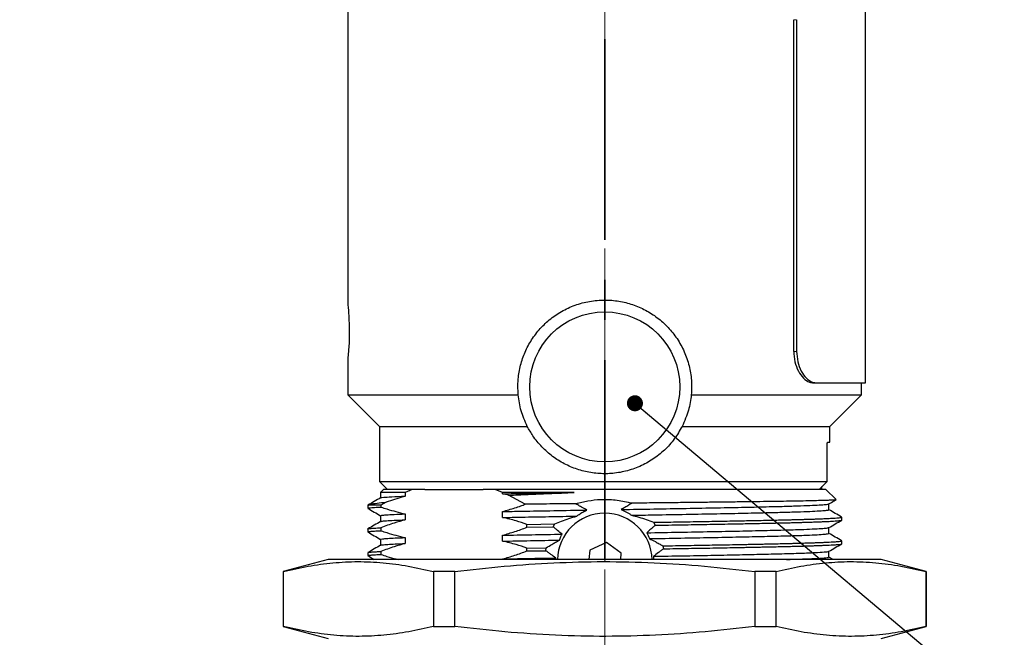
# Model space of a CAD drawing. Header units: millimetres. Extents: x 15 to 415, y 5 to 292.
# Tile 25 of 34: x 166 to 228, y 126 to 165. Entities that reach past the tile are written whole.
import ezdxf

# ---------------------------------------------------------------- set-up
doc = ezdxf.new("R2010")
doc.units = ezdxf.units.MM
doc.linetypes.add('CENTERX2', pattern=[20.32, 12.7, -2.54, 2.54, -2.54])
doc.linetypes.add('PHANTOM', pattern=[12.7, 6.35, -1.27, 1.27, -1.27, 1.27, -1.27])
doc.layers.add('THICCC', color=7, linetype='Continuous', lineweight=35)
doc.styles.add('SLDTEXTSTYLE0', font='TXT', dxfattribs={"width": 0.75})
doc.dimstyles.new('SLDDIMSTYLE10', dxfattribs={"dimtxt": 0.18, "dimasz": 1.016, "dimexe": 0, "dimexo": 0.0625, "dimgap": 0, "dimtad": 0, "dimtih": 1, "dimtoh": 1, "dimdec": 0, "dimrnd": 1e-09, "dimzin": 0, "dimdsep": 46, "dimtxsty": 'Standard', "dimblk1": 'DOT', "dimblk2": 'DOT', "dimsah": 1, "dimcen": 0.09, "dimadec": 0, "dimazin": 0, "dimtfac": 1.016, "dimtdec": 0, "dimtofl": 0, "dimtmove": 0, "dimatfit": 3, "dimldrblk": 'DOT', "dimfxl": 1, "dimfrac": 2, "dimtolj": 1, "dimtzin": 0, "dimarcsym": 0})
doc.dimstyles.new('SLDDIMSTYLE5', dxfattribs={"dimtxt": 2.645833, "dimasz": 3.302, "dimexe": 0, "dimexo": 0.0625, "dimgap": 0.661458, "dimtad": 0, "dimtih": 1, "dimtoh": 1, "dimdec": 1, "dimrnd": 1e-09, "dimzin": 12, "dimdsep": 46, "dimtxsty": 'SLDTEXTSTYLE0', "dimsah": 1, "dimcen": 0.09, "dimadec": 0, "dimazin": 3, "dimtfac": 1, "dimtdec": 1, "dimtofl": 0, "dimtmove": 0, "dimatfit": 3, "dimfxl": 1, "dimfrac": 2, "dimtolj": 1, "dimtzin": 12, "dimarcsym": 0})

# ---------------------------------------------------------------- blocks, each defined once
blk = doc.blocks.new('_D_16')
at = {"color": 7, "linetype": 'Continuous', "lineweight": 0}
for p, q in [((186.404, 179.067), (138.924, 179.067)), ((139.924, 179.067), (139.924, 135.484)), ((139.924, 80.417), (139.924, 127.077)), ((196.871, 80.417), (138.924, 80.417))]:
    blk.add_line(p, q, dxfattribs=at)
at = {"color": 7, "linetype": 'Continuous', "lineweight": 18}
for points in [[(139.924, 179.067), (139.416, 175.765), (140.432, 175.765)], [(139.924, 80.417), (140.432, 83.719), (139.416, 83.719)]]:
    blk.add_solid(points, dxfattribs=at)
at = {"color": 7, "linetype": 'Continuous', "lineweight": 18, "attachment_point": 1, "style": 'SLDTEXTSTYLE0'}
for s, insert, char_height in [('98.6', (116.609, 134.691), 2.6458), ('MINIMUM - WIDE BEAM', (124.441, 134.691), 2.64583), ('104.9MAXIMUM - NARROW BEAM', (111.817, 130.487), 2.64583)]:
    blk.add_mtext(s, dxfattribs=dict(at, insert=insert, char_height=char_height))
blk = doc.blocks.new('_Dot')
at = {"color": 0, "linetype": 'ByBlock', "lineweight": -2}
blk.add_line((-0.5, 0), (-1, 0), dxfattribs=at)
at = {"color": 0, "linetype": 'ByBlock', "const_width": 0.5}
blk.add_lwpolyline([(-0.25, 0, 1), (0.25, 0, 1)], format="xyb", close=True, dxfattribs=at)

msp = doc.modelspace()

# ---------------------------------------------------------------- linework, layer by layer
at = {"color": 7, "linetype": 'CENTERX2', "lineweight": 18}
msp.add_line((203.0711, 76.66725), (203.0711, 193.48376), dxfattribs=at)
at = {"color": 7, "linetype": 'Continuous', "lineweight": 25}
for p, q in [((186.8211, 167.56734), (186.8211, 146.71734)), ((219.5711, 141.81734), (219.5711, 166.81734)), ((215.03347, 143.81734), (215.03347, 164.81734)), ((215.21751, 164.81734), (215.21751, 143.81734)), ((186.8211, 143.41734), (186.8211, 141.06734)), ((216.29617, 141.81734), (216.48159, 141.81734)), ((216.48159, 141.81734), (219.5711, 141.81734)), ((219.3211, 141.06734), (219.3211, 141.81734)), ((186.8211, 141.06734), (188.8211, 139.06734)), ((186.8211, 141.06734), (197.59387, 141.06734)), ((208.54832, 141.06734), (219.3211, 141.06734)), ((217.3211, 139.06734), (219.3211, 141.06734)), ((188.8211, 139.06734), (188.8211, 135.56734)), ((188.8211, 139.06734), (198.17212, 139.06734)), ((207.97008, 139.06734), (217.3211, 139.06734)), ((217.3211, 138.06734), (217.3211, 139.06734)), ((217.14234, 135.56734), (217.14234, 137.81734)), ((217.18005, 138.06734), (217.3211, 138.06734)), ((188.8211, 135.56734), (189.3211, 135.06734)), ((188.8211, 135.56734), (217.14234, 135.56734)), ((216.63576, 135.06734), (217.14234, 135.56734)), ((216.8211, 135.06734), (216.8211, 135.25027)), ((188.883, 134.9109), (188.883, 134.53925)), ((189.0711, 135.06734), (188.88819, 134.88443)), ((190.90313, 135.06734), (189.0711, 135.06734)), ((190.43871, 134.64941), (189.24507, 134.27246)), ((190.43871, 134.87924), (190.43871, 134.64941)), ((191.67955, 135.06734), (190.90313, 135.06734)), ((191.67955, 135.06734), (195.37076, 135.06734)), ((196.14718, 135.06734), (195.37076, 135.06734)), ((196.61159, 134.87924), (196.14718, 135.06734)), ((217.0711, 135.06734), (196.14718, 135.06734)), ((196.61159, 134.79777), (196.61159, 134.87924)), ((196.98735, 134.70685), (196.61159, 134.79777)), ((198.03865, 134.13438), (196.98736, 134.70685)), ((216.67486, 135.10594), (216.67486, 135.06734)), ((217.70909, 134.42934), (217.0711, 135.06734)), ((188.0711, 134.06734), (188.0711, 133.87984)), ((188.90184, 134.06734), (188.0711, 134.06734)), ((189.24508, 134.27247), (188.90184, 134.06734)), ((188.90184, 134.06734), (188.90184, 133.95933)), ((217.25919, 133.78626), (217.25919, 134.15797)), ((188.883, 133.41122), (188.883, 133.03925)), ((190.43871, 133.52441), (190.43871, 133.14941)), ((196.61159, 133.29777), (196.61159, 133.67277)), ((198.14846, 132.67513), (198.14846, 132.86263)), ((198.14847, 132.86263), (199.92092, 132.89272)), ((199.81683, 132.7035), (199.92092, 132.89272)), ((206.16227, 132.99099), (206.27088, 132.80528)), ((218.0711, 133.1298), (218.0711, 133.3173)), ((188.0711, 132.56732), (188.0711, 132.37982)), ((188.07569, 132.56732), (188.07188, 132.56966)), ((188.90184, 132.64681), (188.90184, 132.45931)), ((196.61159, 131.79777), (196.61159, 132.17277)), ((198.14847, 132.67513), (199.81683, 132.7035)), ((217.2592, 132.28613), (217.2592, 132.65818)), ((188.88299, 131.91108), (188.88299, 131.53925)), ((190.43871, 132.02441), (190.43871, 131.64941)), ((203.18117, 131.71678), (202.13069, 131.23738)), ((204.12158, 131.04674), (203.18117, 131.71678)), ((206.74706, 131.50066), (206.78079, 131.31373)), ((218.0711, 131.62982), (218.0711, 131.81732)), ((188.0711, 131.06733), (188.0711, 130.87983)), ((188.90184, 131.14681), (188.90184, 130.95931)), ((198.14846, 131.17516), (198.14846, 131.36266)), ((198.14847, 131.36266), (199.3731, 131.38365)), ((198.14847, 131.17516), (199.34408, 131.19566)), ((199.34408, 131.19566), (199.3731, 131.38365)), ((202.13069, 131.23738), (202.07315, 130.63657)), ((204.0823, 130.63657), (204.12158, 131.04674)), ((217.2592, 130.78606), (217.2592, 131.15822)), ((185.5711, 130.63657), (182.7211, 129.87291)), ((203.0711, 130.63657), (185.5711, 130.63657)), ((199.97673, 130.63657), (199.97863, 130.7345)), ((220.5711, 130.63657), (203.0711, 130.63657)), ((217.52355, 130.63657), (217.2592, 130.78925)), ((223.4211, 129.87291), (220.5711, 130.63657)), ((182.7211, 129.87291), (182.7211, 126.40022)), ((182.73599, 129.87291), (182.7211, 129.87291)), ((182.73599, 126.40022), (182.73599, 129.87291)), ((193.57781, 129.87291), (192.22928, 129.87291)), ((192.22928, 129.87291), (192.22928, 126.40022)), ((193.57781, 126.40022), (193.57781, 129.87291)), ((213.91291, 129.87291), (212.56438, 129.87291)), ((212.56438, 129.87291), (212.56438, 126.40022)), ((213.91291, 126.40022), (213.91291, 129.87291)), ((223.4211, 129.87291), (223.4062, 129.87291)), ((223.4062, 129.87291), (223.4062, 126.40022)), ((223.4211, 126.40022), (223.4211, 129.87291)), ((182.7211, 126.40022), (185.5711, 125.63657)), ((182.7211, 126.40022), (182.73599, 126.40022)), ((192.22928, 126.40022), (193.57781, 126.40022)), ((212.56438, 126.40022), (213.91291, 126.40022)), ((220.5711, 125.63657), (223.4211, 126.40022)), ((223.4062, 126.40022), (223.4211, 126.40022))]:
    msp.add_line(p, q, dxfattribs=at)
at = {"color": 7, "linetype": 'PHANTOM', "lineweight": 18}
for p, q in [((215.03347, 164.81734), (215.21751, 164.81734)), ((215.21751, 143.81734), (215.03347, 143.81734))]:
    msp.add_line(p, q, dxfattribs=at)
at = {"color": 7, "linetype": 'Continuous', "lineweight": 25, "flags": 128}
msp.add_lwpolyline([(186.8211, 146.71734), (186.83022, 146.62488), (186.85363, 146.35818), (186.88124, 145.94572), (186.90095, 145.43291), (186.904, 144.88036), (186.88921, 144.35088), (186.86305, 143.9009), (186.83683, 143.58026), (186.82211, 143.42736), (186.8211, 143.41734), (186.8211, 143.41734)], dxfattribs=at)
at = {"color": 7, "linetype": 'Continuous', "lineweight": 25}
msp.add_circle((203.0711, 141.56734), 4.75, dxfattribs=at)
msp.add_arc((203.0711, 130.56734), 3, 1.3223118, 178.6776882, dxfattribs=at)
for points, knots in [([(197.59387, 141.06734), (197.58105, 141.36339), (197.55542, 141.9555), (197.69618, 142.83606), (197.96727, 143.67794), (198.37121, 144.47068), (198.90216, 145.19116), (199.55661, 145.83197), (200.32282, 146.36134), (201.18455, 146.76359), (202.11088, 147.00982), (203.05086, 147.09423), (203.97037, 147.01703), (204.84316, 146.80022), (205.66371, 146.44411), (206.42193, 145.96027), (207.09493, 145.3526), (207.67205, 144.62908), (208.12379, 143.80619), (208.42935, 142.91601), (208.58645, 141.99095), (208.56103, 141.3752), (208.54832, 141.06734)], [0, 0, 0, 0, 0.0482384, 0.09648066, 0.14464928, 0.19283006, 0.2424754, 0.29212341, 0.34390702, 0.39567804, 0.44784344, 0.49999926, 0.54885218, 0.59771213, 0.64648804, 0.6952745, 0.74563166, 0.79598799, 0.8478505, 0.89969712, 0.949851, 1, 1, 1, 1]), ([(215.03347, 143.81734), (215.04848, 143.59252), (215.07851, 143.14288), (215.30926, 142.54372), (215.63769, 142.09209), (215.98846, 141.85181), (216.20797, 141.82722), (216.29617, 141.81734)], [0, 0, 0, 0, 0.21433905, 0.42868165, 0.64287884, 0.85651237, 1, 1, 1, 1]), ([(215.21751, 143.81734), (215.23252, 143.59252), (215.26254, 143.14288), (215.49333, 142.54371), (215.82201, 142.09206), (216.17322, 141.8518), (216.39323, 141.82721), (216.48159, 141.81734)], [0, 0, 0, 0, 0.21434977, 0.42870299, 0.64291515, 0.8565805, 1, 1, 1, 1]), ([(198.17212, 139.06734), (198.02527, 139.39788), (197.72772, 140.06762), (197.63887, 140.73124), (197.59387, 141.06734)], [0, 0, 0, 0, 0.493533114, 1, 1, 1, 1]), ([(208.54832, 141.06734), (208.50476, 140.73939), (208.41664, 140.07593), (208.12006, 139.40608), (207.97008, 139.06734)], [0, 0, 0, 0, 0.49430685, 1, 1, 1, 1]), ([(207.97008, 139.06734), (207.81309, 138.7947), (207.4991, 138.24937), (206.86486, 137.55027), (206.12781, 136.96328), (205.29939, 136.50897), (204.40267, 136.20436), (203.64798, 136.08319), (202.90533, 136.05667), (202.17979, 136.1167), (201.31532, 136.32954), (200.50288, 136.67837), (199.74927, 137.15261), (199.07933, 137.75078), (198.54541, 138.3982), (198.28472, 138.8655), (198.17212, 139.06734)], [0, 0, 0, 0, 0.0782701, 0.15655401, 0.23484015, 0.31310535, 0.39048026, 0.4678326, 0.49997086, 0.5728254, 0.64569307, 0.71840346, 0.79113377, 0.8668011, 0.94246809, 1, 1, 1, 1]), ([(217.14234, 137.81734), (217.14278, 137.84519), (217.14365, 137.90089), (217.15035, 137.97523), (217.15999, 138.03181), (217.17051, 138.06275), (217.17728, 138.06601), (217.18005, 138.06734)], [0, 0, 0, 0, 0.211566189, 0.423087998, 0.635871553, 0.85113009, 1, 1, 1, 1]), ([(190.43871, 134.87924), (190.27757, 134.87923), (189.95528, 134.87923), (189.57026, 134.87924), (189.25836, 134.87924), (188.99098, 134.87923), (188.84006, 134.87924), (188.88995, 134.87924), (188.89338, 134.87924)], [0, 0, 0, 0, 0.16567836, 0.33135673, 0.50128003, 0.67120333, 0.97740781, 1, 1, 1, 1]), ([(188.89782, 134.54262), (188.94064, 134.55342), (189.02987, 134.57593), (189.54282, 134.61205), (190.13893, 134.63691), (190.43871, 134.64941)], [0, 0, 0, 0, 0.31443987, 0.65523712, 1, 1, 1, 1]), ([(190.90313, 135.06734), (190.81546, 135.03372), (190.66003, 134.97412), (190.50591, 134.90805), (190.43871, 134.87924)], [0, 0, 0, 0, 0.56401933, 1, 1, 1, 1]), ([(201.12953, 134.87923), (200.88231, 134.87924), (200.14013, 134.87924), (198.91893, 134.87924), (197.65848, 134.87924), (196.90718, 134.87924), (196.61159, 134.87924)], [0, 0, 0, 0, 0.157715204, 0.47347806, 0.792851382, 1, 1, 1, 1]), ([(196.61159, 134.79777), (197.09213, 134.80692), (198.05234, 134.82522), (199.57121, 134.8526), (200.61148, 134.87038), (201.12953, 134.87923)], [0, 0, 0, 0, 0.33462876, 0.66865378, 1, 1, 1, 1]), ([(196.98736, 134.70685), (197.3997, 134.7247), (198.22796, 134.76055), (199.61347, 134.81842), (200.59267, 134.8577), (201.12953, 134.87923)], [0, 0, 0, 0, 0.3093172, 0.62132122, 1, 1, 1, 1]), ([(188.8888, 134.5426), (188.75344, 134.46442), (188.4827, 134.30805), (188.21196, 134.15168), (188.07659, 134.0735)], [0, 0, 0, 0, 0.49999605, 1, 1, 1, 1]), ([(188.11316, 134.0823), (188.15464, 134.10154), (188.24059, 134.1414), (188.62828, 134.20544), (189.03855, 134.25003), (189.24507, 134.27247)], [0, 0, 0, 0, 0.31652044, 0.65595588, 1, 1, 1, 1]), ([(196.61159, 133.67277), (196.86904, 133.74745), (197.25536, 133.85951), (197.72978, 134.02174), (197.9479, 134.10128), (198.03865, 134.13437)], [0, 0, 0, 0, 0.538447, 0.80797295, 1, 1, 1, 1]), ([(201.24603, 134.16818), (200.7731, 134.16336), (199.68368, 134.15224), (198.63314, 134.14083), (198.03865, 134.13437)], [0, 0, 0, 0, 0.43410924, 1, 1, 1, 1]), ([(201.24603, 134.16818), (201.49886, 134.23548), (202.00989, 134.37151), (202.85222, 134.45797), (203.7538, 134.42856), (204.40649, 134.30574), (204.74364, 134.21232), (204.77701, 134.20307)], [0, 0, 0, 0, 0.2206051, 0.44587876, 0.70422695, 0.97072099, 1, 1, 1, 1]), ([(201.94368, 133.76781), (201.82522, 133.82903), (201.62714, 133.9314), (201.40153, 134.06879), (201.28807, 134.14131), (201.24603, 134.16818)], [0, 0, 0, 0, 0.48360652, 0.80864031, 1, 1, 1, 1]), ([(204.77701, 134.20307), (204.71124, 134.15948), (204.5736, 134.06825), (204.35533, 133.93339), (204.19477, 133.84649), (204.1144, 133.80299)], [0, 0, 0, 0, 0.31369115, 0.65647117, 1, 1, 1, 1]), ([(204.1144, 133.80299), (204.80481, 133.81453), (206.2092, 133.83801), (208.25293, 133.87487), (210.19622, 133.91197), (211.95956, 133.94824), (213.40989, 133.97974), (214.57686, 134.00999), (215.49917, 134.03914), (216.24691, 134.0689), (216.79318, 134.09859), (217.16103, 134.12778), (217.20744, 134.1462), (217.23052, 134.15537)], [0, 0, 0, 0, 0.09970326, 0.20281239, 0.3060809, 0.40832706, 0.50862422, 0.58955041, 0.67163507, 0.75429554, 0.83692417, 0.91891469, 1, 1, 1, 1]), ([(217.70369, 134.42394), (217.70798, 134.42278), (217.72754, 134.41748), (217.65666, 134.40816), (217.49106, 134.3955), (217.21814, 134.38269), (216.84389, 134.36962), (216.36966, 134.3565), (215.80467, 134.34355), (215.14972, 134.33073), (214.4013, 134.31801), (213.57073, 134.30575), (212.67333, 134.29365), (211.70965, 134.28114), (210.67477, 134.26829), (209.58213, 134.25525), (208.4499, 134.24224), (207.2761, 134.22923), (206.05978, 134.21622), (205.21598, 134.20751), (204.78692, 134.20317), (204.77701, 134.20307)], [0, 0, 0, 0, 0.01633769, 0.07442178, 0.13101054, 0.18759929, 0.24581275, 0.30402623, 0.36093416, 0.41784208, 0.47640336, 0.53496463, 0.59186807, 0.64877161, 0.70730061, 0.76582962, 0.82319044, 0.88055124, 0.93957809, 0.99860494, 1, 1, 1, 1]), ([(217.2549, 134.15549), (217.36829, 134.22098), (217.52122, 134.30931), (217.67415, 134.39763), (217.71368, 134.42046)], [0, 0, 0, 0, 0.74150468, 1, 1, 1, 1]), ([(188.07478, 133.87984), (188.07379, 133.88111), (188.07037, 133.88549), (188.09422, 133.89351), (188.14853, 133.90431), (188.24787, 133.91642), (188.39995, 133.92971), (188.61086, 133.94414), (188.80242, 133.95414), (188.90184, 133.95933)], [0, 0, 0, 0, 0.05021289, 0.1732348, 0.31110486, 0.46382221, 0.63138592, 0.80866677, 1, 1, 1, 1]), ([(188.07405, 133.87532), (188.20941, 133.79715), (188.47905, 133.64142), (188.7487, 133.48568), (188.883, 133.40811)], [0, 0, 0, 0, 0.50195938, 1, 1, 1, 1]), ([(188.89152, 133.41125), (188.90398, 133.41945), (188.93043, 133.43684), (189.22489, 133.46484), (189.70382, 133.49451), (190.19354, 133.51444), (190.43871, 133.52441)], [0, 0, 0, 0, 0.22754871, 0.48310708, 0.74122139, 1, 1, 1, 1]), ([(188.90184, 133.95931), (189.02901, 133.91766), (189.34706, 133.8135), (189.85894, 133.66409), (190.24541, 133.57098), (190.43871, 133.52441)], [0, 0, 0, 0, 0.24980533, 0.6247591, 1, 1, 1, 1]), ([(196.61159, 133.67277), (197.01211, 133.68041), (198.05549, 133.70033), (199.83966, 133.73251), (201.24522, 133.75609), (201.94368, 133.76781)], [0, 0, 0, 0, 0.238634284, 0.621656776, 1, 1, 1, 1]), ([(196.61159, 133.29777), (197.01209, 133.30541), (197.95635, 133.32344), (199.52471, 133.35185), (200.70843, 133.37202), (201.29765, 133.38206)], [0, 0, 0, 0, 0.2700264, 0.63664549, 1, 1, 1, 1]), ([(199.92092, 132.89272), (200.0586, 132.95146), (200.34503, 133.07367), (200.80271, 133.24074), (201.13231, 133.33485), (201.29765, 133.38206)], [0, 0, 0, 0, 0.31568807, 0.65674426, 1, 1, 1, 1]), ([(201.29765, 133.38206), (201.34745, 133.41939), (201.4725, 133.51312), (201.68638, 133.64642), (201.85766, 133.72722), (201.94368, 133.76781)], [0, 0, 0, 0, 0.24776802, 0.62219585, 1, 1, 1, 1]), ([(204.1144, 133.80299), (204.22814, 133.75262), (204.39959, 133.67669), (204.6145, 133.54773), (204.71765, 133.47519), (204.76932, 133.43885)], [0, 0, 0, 0, 0.49584754, 0.74743268, 1, 1, 1, 1]), ([(204.76932, 133.43885), (205.23927, 133.44682), (206.41927, 133.46682), (208.25293, 133.49987), (210.19622, 133.53698), (211.95956, 133.57324), (213.4099, 133.60474), (214.57683, 133.63499), (215.49927, 133.66414), (216.24654, 133.6939), (216.79455, 133.72359), (217.18129, 133.75479), (217.22937, 133.77515), (217.25559, 133.78625)], [0, 0, 0, 0, 0.06923048, 0.17383003, 0.27859125, 0.38231535, 0.48406227, 0.56615824, 0.6494294, 0.73328471, 0.81710771, 0.90028339, 1, 1, 1, 1]), ([(204.76932, 133.43885), (204.92272, 133.40051), (205.24232, 133.32061), (205.70722, 133.16925), (206.01032, 133.05052), (206.16227, 132.99099)], [0, 0, 0, 0, 0.31521029, 0.65670521, 1, 1, 1, 1]), ([(218.06576, 133.32341), (217.93039, 133.40159), (217.66153, 133.55687), (217.39268, 133.71215), (217.25919, 133.78925)], [0, 0, 0, 0, 0.50350222, 1, 1, 1, 1]), ([(188.88861, 133.04249), (188.75324, 132.96431), (188.4825, 132.80794), (188.21176, 132.65157), (188.07639, 132.57339)], [0, 0, 0, 0, 0.49999599, 1, 1, 1, 1]), ([(190.43871, 133.14941), (190.20865, 133.08299), (189.83599, 132.9754), (189.3244, 132.80266), (189.04271, 132.69876), (188.90184, 132.64681)], [0, 0, 0, 0, 0.44645537, 0.72318164, 1, 1, 1, 1]), ([(188.91052, 133.0426), (188.92111, 133.0487), (188.94768, 133.06402), (189.22675, 133.08985), (189.70335, 133.11951), (190.19338, 133.13944), (190.43871, 133.14941)], [0, 0, 0, 0, 0.17968222, 0.45107677, 0.72518566, 1, 1, 1, 1]), ([(198.14846, 132.86287), (197.91954, 132.93669), (197.55035, 133.05573), (197.03731, 133.1966), (196.75352, 133.26404), (196.61159, 133.29777)], [0, 0, 0, 0, 0.44930995, 0.72459557, 1, 1, 1, 1]), ([(206.27088, 132.80528), (206.2257, 132.76551), (206.13536, 132.68597), (205.95419, 132.52734), (205.81767, 132.409), (205.72665, 132.33011)], [0, 0, 0, 0, 0.2499982, 0.49999641, 1, 1, 1, 1]), ([(206.16227, 132.99099), (206.40492, 132.99499), (206.89023, 133.00298), (207.60669, 133.01503), (208.31249, 133.02711), (209.00516, 133.03923), (209.6832, 133.0514), (210.34486, 133.0636), (210.94459, 133.07506), (211.51301, 133.08607), (212.07774, 133.09705), (212.67666, 133.10897), (213.1561, 133.11881), (213.50476, 133.12621), (213.73183, 133.13112), (213.95407, 133.13603), (214.17137, 133.14093), (214.38365, 133.14582), (214.5908, 133.15072), (214.77598, 133.15517), (214.96473, 133.15994), (215.15384, 133.16494), (215.37032, 133.17089), (215.60163, 133.17751), (215.85831, 133.18522), (216.1348, 133.19402), (216.42453, 133.2039), (216.71995, 133.21488), (217.01242, 133.22694), (217.29885, 133.24043), (217.55552, 133.25472), (217.76516, 133.26921), (217.91792, 133.28309), (218.01606, 133.29634), (218.06633, 133.3077), (218.06655, 133.31457), (218.06663, 133.3173)], [0, 0, 0, 0, 0.03649081, 0.07298165, 0.10947252, 0.14596343, 0.18245436, 0.21894534, 0.25543634, 0.28445318, 0.31833937, 0.35709453, 0.39633239, 0.41194937, 0.42756634, 0.44318331, 0.45880028, 0.47441724, 0.4900342, 0.50565115, 0.51738237, 0.53485897, 0.55173695, 0.57184661, 0.59518785, 0.62176056, 0.6515646, 0.68459985, 0.72086613, 0.76036327, 0.80590503, 0.85002182, 0.89271358, 0.93398028, 0.97382188, 1, 1, 1, 1]), ([(206.27088, 132.80528), (206.55145, 132.80992), (207.1126, 132.81919), (207.93805, 132.83317), (208.7481, 132.8472), (209.53908, 132.86128), (210.30862, 132.87539), (210.97545, 132.88812), (211.57306, 132.89973), (212.1321, 132.91063), (212.72413, 132.92244), (213.19794, 132.93218), (213.54271, 132.93952), (213.76749, 132.9444), (213.9875, 132.94927), (214.20262, 132.95414), (214.41276, 132.95901), (214.61783, 132.96388), (214.80115, 132.96831), (214.98799, 132.97304), (215.17519, 132.97802), (215.38951, 132.98393), (215.61854, 132.99051), (215.87273, 132.99816), (216.14657, 133.00691), (216.43359, 133.01673), (216.72633, 133.02763), (217.01627, 133.03962), (217.30161, 133.05307), (217.55783, 133.06736), (217.76688, 133.08186), (217.9188, 133.09568), (218.01487, 133.10881), (218.06168, 133.1187), (218.06353, 133.12415), (218.064, 133.12552)], [0, 0, 0, 0, 0.04310972, 0.08621948, 0.12932929, 0.17243913, 0.21554902, 0.25865895, 0.28812006, 0.3224352, 0.36160399, 0.40126096, 0.41707661, 0.43289225, 0.44870789, 0.46452353, 0.48033916, 0.4961548, 0.51197043, 0.52384745, 0.54154382, 0.55863517, 0.5789998, 0.60263762, 0.62954852, 0.65973236, 0.693189, 0.72991828, 0.76992003, 0.81657236, 0.86156855, 0.90490857, 0.94659235, 0.98661985, 1, 1, 1, 1]), ([(217.25636, 132.65655), (217.39171, 132.73472), (217.66242, 132.89107), (217.93313, 133.04742), (218.06848, 133.1256)], [0, 0, 0, 0, 0.49999705, 1, 1, 1, 1]), ([(188.0752, 132.37982), (188.07387, 132.38051), (188.06281, 132.38624), (188.10924, 132.39782), (188.23353, 132.41586), (188.48001, 132.43659), (188.75612, 132.45146), (188.90184, 132.45931)], [0, 0, 0, 0, 0.02699503, 0.22461814, 0.45266406, 0.7111269, 1, 1, 1, 1]), ([(188.07357, 132.37571), (188.20892, 132.29754), (188.47873, 132.1417), (188.74854, 131.98587), (188.88299, 131.90821)], [0, 0, 0, 0, 0.50167446, 1, 1, 1, 1]), ([(188.08244, 132.57343), (188.09013, 132.57721), (188.10966, 132.5868), (188.2383, 132.60349), (188.47998, 132.62414), (188.75607, 132.63898), (188.90184, 132.64681)], [0, 0, 0, 0, 0.16033382, 0.40699904, 0.68689021, 1, 1, 1, 1]), ([(188.90184, 132.45931), (189.02901, 132.41766), (189.34706, 132.3135), (189.85894, 132.16409), (190.24541, 132.07098), (190.43871, 132.02441)], [0, 0, 0, 0, 0.24980533, 0.6247591, 1, 1, 1, 1]), ([(196.61159, 132.17277), (196.86904, 132.24746), (197.25535, 132.35955), (197.7666, 132.53425), (198.02116, 132.62833), (198.14846, 132.67537)], [0, 0, 0, 0, 0.49968582, 0.74980941, 1, 1, 1, 1]), ([(196.61159, 132.17277), (197.21636, 132.18428), (198.42332, 132.20726), (199.72146, 132.22995), (200.36915, 132.24127)], [0, 0, 0, 0, 0.50106648, 1, 1, 1, 1]), ([(200.36915, 132.24127), (200.27672, 132.31791), (200.13807, 132.43287), (199.95426, 132.58726), (199.86264, 132.66476), (199.81683, 132.7035)], [0, 0, 0, 0, 0.49999457, 0.74999671, 1, 1, 1, 1]), ([(200.20494, 131.86343), (200.21708, 131.89551), (200.24748, 131.97578), (200.30128, 132.1023), (200.34651, 132.19492), (200.36915, 132.24127)], [0, 0, 0, 0, 0.249496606, 0.624400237, 1, 1, 1, 1]), ([(205.72665, 132.33011), (206.42805, 132.3424), (207.83362, 132.36702), (209.8084, 132.4044), (211.61594, 132.44097), (213.21434, 132.47521), (214.58953, 132.50976), (215.64112, 132.54394), (216.40017, 132.57619), (216.8976, 132.60578), (217.19191, 132.63277), (217.22567, 132.64922), (217.24054, 132.65647)], [0, 0, 0, 0, 0.11172271, 0.22388951, 0.33472415, 0.44349438, 0.55251343, 0.66348814, 0.75288002, 0.84207601, 0.93042564, 1, 1, 1, 1]), ([(205.72665, 132.33011), (205.75816, 132.26944), (205.80547, 132.17835), (205.86172, 132.05338), (205.8878, 131.98988), (205.90084, 131.95811)], [0, 0, 0, 0, 0.49914725, 0.74947085, 1, 1, 1, 1]), ([(205.90084, 131.95811), (206.57189, 131.96992), (207.91623, 131.99357), (209.83352, 132.0299), (211.61596, 132.06597), (213.21434, 132.10021), (214.5895, 132.13476), (215.64123, 132.16894), (216.39985, 132.20119), (216.8988, 132.23078), (217.20515, 132.25936), (217.23956, 132.27734), (217.25637, 132.28612)], [0, 0, 0, 0, 0.10658517, 0.21352744, 0.32374442, 0.4319085, 0.54032001, 0.65067629, 0.73957, 0.82826892, 0.9161262, 1, 1, 1, 1]), ([(218.06577, 131.8234), (217.9304, 131.90159), (217.66154, 132.05687), (217.39268, 132.21215), (217.2592, 132.28925)], [0, 0, 0, 0, 0.50349834, 1, 1, 1, 1]), ([(188.88868, 131.54253), (188.75331, 131.46435), (188.48258, 131.30798), (188.21184, 131.15161), (188.07647, 131.07343)], [0, 0, 0, 0, 0.49999608, 1, 1, 1, 1]), ([(188.89581, 131.91103), (188.89171, 131.91241), (188.86068, 131.92291), (188.99458, 131.94279), (189.30435, 131.97069), (189.78643, 131.99806), (190.22118, 132.01562), (190.43871, 132.02441)], [0, 0, 0, 0, 0.03820228, 0.28949342, 0.54467714, 0.77216908, 1, 1, 1, 1]), ([(188.89645, 131.54255), (188.92375, 131.55092), (188.98135, 131.56858), (189.30982, 131.59569), (189.78513, 131.62306), (190.22074, 131.64062), (190.43871, 131.64941)], [0, 0, 0, 0, 0.24437174, 0.51576131, 0.7577004, 1, 1, 1, 1]), ([(190.43871, 131.64941), (190.20865, 131.58299), (189.83599, 131.4754), (189.3244, 131.30266), (189.04271, 131.19876), (188.90184, 131.14681)], [0, 0, 0, 0, 0.44645537, 0.72318164, 1, 1, 1, 1]), ([(196.61159, 131.79777), (197.19028, 131.80879), (198.34552, 131.8308), (199.58589, 131.85257), (200.20494, 131.86343)], [0, 0, 0, 0, 0.50092194, 1, 1, 1, 1]), ([(198.14846, 131.36287), (197.91954, 131.43669), (197.55035, 131.55573), (197.03731, 131.6966), (196.75352, 131.76404), (196.61159, 131.79777)], [0, 0, 0, 0, 0.44930995, 0.72459557, 1, 1, 1, 1]), ([(199.3731, 131.38365), (199.48878, 131.45476), (199.68073, 131.57277), (199.95926, 131.73221), (200.12302, 131.81968), (200.20494, 131.86343)], [0, 0, 0, 0, 0.43116288, 0.71546644, 1, 1, 1, 1]), ([(205.90084, 131.95811), (206.02652, 131.89503), (206.2351, 131.79033), (206.51467, 131.63605), (206.66958, 131.5458), (206.74706, 131.50066)], [0, 0, 0, 0, 0.431095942, 0.715462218, 1, 1, 1, 1]), ([(206.74706, 131.50066), (207.01693, 131.50518), (207.55667, 131.51422), (208.34919, 131.52781), (209.12604, 131.54142), (209.88376, 131.55507), (210.62025, 131.56872), (211.19027, 131.5797), (211.61511, 131.58803), (211.91308, 131.59386), (212.23059, 131.60012), (212.56592, 131.60681), (212.91715, 131.61392), (213.38018, 131.62347), (213.88394, 131.6343), (214.33121, 131.6445), (214.62168, 131.65143), (214.79325, 131.65564), (214.97889, 131.66033), (215.22573, 131.66689), (215.57101, 131.67656), (215.90837, 131.68674), (216.21967, 131.69686), (216.49254, 131.70637), (216.76803, 131.7168), (217.03913, 131.72816), (217.36692, 131.74374), (217.68491, 131.76248), (217.92531, 131.78319), (218.05199, 131.80133), (218.06317, 131.81233), (218.06823, 131.81732)], [0, 0, 0, 0, 0.04224593, 0.08449189, 0.12673787, 0.16898386, 0.21122988, 0.25347592, 0.27031579, 0.28872911, 0.30871583, 0.33027596, 0.35340946, 0.3781163, 0.42432401, 0.46028962, 0.47857634, 0.4923096, 0.50148925, 0.52401256, 0.5543857, 0.59260785, 0.6193107, 0.64883944, 0.68119396, 0.71637415, 0.75437989, 0.82559963, 0.8910127, 0.95061814, 1, 1, 1, 1]), ([(206.78079, 131.31373), (207.04982, 131.31824), (207.58789, 131.32725), (208.37786, 131.34081), (209.15217, 131.35439), (209.90735, 131.368), (210.64132, 131.38162), (211.20947, 131.39257), (211.63296, 131.40087), (211.93003, 131.40669), (212.24643, 131.41294), (212.58047, 131.4196), (212.93025, 131.42669), (213.38823, 131.43614), (213.88619, 131.44684), (214.36253, 131.45771), (214.69248, 131.46563), (214.95717, 131.47225), (215.2308, 131.47952), (215.57495, 131.48917), (215.91126, 131.49933), (216.22162, 131.50943), (216.49372, 131.51891), (216.76846, 131.52932), (217.0389, 131.54065), (217.36675, 131.55623), (217.68521, 131.57498), (217.92423, 131.59568), (218.04444, 131.61242), (218.05609, 131.62205), (218.06049, 131.62568)], [0, 0, 0, 0, 0.04279864, 0.0855973, 0.12839598, 0.17119468, 0.2139934, 0.25679214, 0.2738681, 0.29253041, 0.31277906, 0.33461402, 0.35803527, 0.38304279, 0.42918102, 0.46539397, 0.49168014, 0.50803842, 0.53085534, 0.56162582, 0.60034902, 0.62740229, 0.65731879, 0.69009841, 0.72574104, 0.76424655, 0.83676841, 0.90316422, 0.96343291, 1, 1, 1, 1]), ([(217.25653, 131.15669), (217.39189, 131.23486), (217.6626, 131.39122), (217.93331, 131.54758), (218.06867, 131.62575)], [0, 0, 0, 0, 0.49999679, 1, 1, 1, 1]), ([(188.07179, 130.87983), (188.07155, 130.87994), (188.06587, 130.88254), (188.07988, 130.88773), (188.10348, 130.89584), (188.15355, 130.9046), (188.22847, 130.91402), (188.33414, 130.92411), (188.4744, 130.93487), (188.65405, 130.94629), (188.80594, 130.95452), (188.89439, 130.95894), (188.90184, 130.95931)], [0, 0, 0, 0, 0.0041591, 0.10144181, 0.20600808, 0.31785775, 0.43699065, 0.56340663, 0.69710548, 0.83808701, 0.98635102, 1, 1, 1, 1]), ([(188.07353, 130.87575), (188.20889, 130.79757), (188.34692, 130.71784), (188.48496, 130.63812), (188.48764, 130.63657)], [0, 0, 0, 0, 0.98057816, 1, 1, 1, 1]), ([(188.07883, 131.07345), (188.07991, 131.07443), (188.08441, 131.07849), (188.11718, 131.08603), (188.18266, 131.09631), (188.28656, 131.10748), (188.43297, 131.11952), (188.62942, 131.13243), (188.7982, 131.14164), (188.89628, 131.14653), (188.90184, 131.14681)], [0, 0, 0, 0, 0.04168756, 0.17354326, 0.31580693, 0.46847823, 0.63155676, 0.80504211, 0.98893384, 1, 1, 1, 1]), ([(188.90184, 130.95931), (189.02903, 130.91781), (189.34713, 130.81404), (189.70953, 130.70534), (189.94576, 130.6472), (189.98896, 130.63657)], [0, 0, 0, 0, 0.352496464, 0.881587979, 1, 1, 1, 1]), ([(196.61159, 130.67277), (196.86904, 130.74746), (197.25535, 130.85955), (197.7666, 131.03425), (198.02116, 131.12833), (198.14846, 131.17537)], [0, 0, 0, 0, 0.49968582, 0.74980941, 1, 1, 1, 1]), ([(199.97863, 130.7345), (199.87114, 130.81043), (199.70988, 130.92434), (199.49984, 131.07883), (199.396, 131.15672), (199.34408, 131.19566)], [0, 0, 0, 0, 0.49991492, 0.7499495, 1, 1, 1, 1]), ([(206.78079, 131.31373), (206.72979, 131.27364), (206.6278, 131.19348), (206.42149, 131.03412), (206.26316, 130.9162), (206.1576, 130.83757)], [0, 0, 0, 0, 0.24996258, 0.49992551, 1, 1, 1, 1]), ([(206.1576, 130.83757), (206.78255, 130.84863), (208.03402, 130.87079), (209.79987, 130.90432), (211.43367, 130.93719), (212.95315, 130.96962), (214.3282, 131.00245), (215.50727, 131.03885), (216.41837, 131.07602), (216.9953, 131.11293), (217.26015, 131.13968), (217.2331, 131.1539), (217.2278, 131.15668)], [0, 0, 0, 0, 0.10254538, 0.20534862, 0.30745318, 0.4079408, 0.51898321, 0.63219369, 0.74640712, 0.8603142, 0.9726264, 1, 1, 1, 1]), ([(182.73599, 129.87291), (183.25709, 129.99307), (184.29943, 130.23341), (185.86992, 130.44588), (187.452, 130.52952), (189.04294, 130.45142), (190.63974, 130.23884), (191.69949, 129.99488), (192.22928, 129.87291)], [0, 0, 0, 0, 0.165286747, 0.330623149, 0.495867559, 0.663864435, 0.83195843, 1, 1, 1, 1]), ([(193.57781, 129.87291), (194.62, 129.99307), (196.70469, 130.23341), (199.84566, 130.44588), (203.00983, 130.52952), (206.19169, 130.45142), (209.3853, 130.23884), (211.5048, 129.99488), (212.56438, 129.87291)], [0, 0, 0, 0, 0.16528675, 0.33062315, 0.49586756, 0.66386443, 0.83195843, 1, 1, 1, 1]), ([(196.61159, 130.67277), (196.74504, 130.67533), (197.34766, 130.68693), (198.45783, 130.70765), (199.47228, 130.72556), (199.97863, 130.7345)], [0, 0, 0, 0, 0.124700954, 0.563106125, 1, 1, 1, 1]), ([(206.1576, 130.83757), (206.16159, 130.77524), (206.16588, 130.70828), (206.16643, 130.64121), (206.16647, 130.63657)], [0, 0, 0, 0, 0.93080895, 1, 1, 1, 1]), ([(213.91291, 129.87291), (214.434, 129.99307), (215.47635, 130.23341), (217.04684, 130.44588), (218.62892, 130.52952), (220.21985, 130.45142), (221.81665, 130.23884), (222.8764, 129.99488), (223.4062, 129.87291)], [0, 0, 0, 0, 0.165286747, 0.330623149, 0.495867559, 0.663864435, 0.83195843, 1, 1, 1, 1]), ([(214.57044, 130.63657), (214.87876, 130.64561), (215.60072, 130.66679), (216.41201, 130.70105), (216.99995, 130.73793), (217.26659, 130.76618), (217.23224, 130.78185), (217.22292, 130.7861)], [0, 0, 0, 0, 0.18214526, 0.42651107, 0.67022144, 0.91051947, 1, 1, 1, 1]), ([(192.22928, 126.40022), (191.70819, 126.28007), (190.66584, 126.03972), (189.09536, 125.82725), (187.51327, 125.74362), (185.92234, 125.82171), (184.32554, 126.0343), (183.26579, 126.27826), (182.73599, 126.40022)], [0, 0, 0, 0, 0.16528675, 0.33062315, 0.49586756, 0.66386443, 0.83195843, 1, 1, 1, 1]), ([(212.56438, 126.40022), (211.52219, 126.28007), (209.4375, 126.03972), (206.29653, 125.82725), (203.13236, 125.74362), (199.9505, 125.82171), (196.7569, 126.0343), (194.63739, 126.27826), (193.57781, 126.40022)], [0, 0, 0, 0, 0.16528675, 0.33062315, 0.49586756, 0.66386443, 0.83195843, 1, 1, 1, 1]), ([(223.4062, 126.40022), (222.8851, 126.28007), (221.84276, 126.03972), (220.27227, 125.82725), (218.69019, 125.74362), (217.09925, 125.82171), (215.50245, 126.0343), (214.4427, 126.27826), (213.91291, 126.40022)], [0, 0, 0, 0, 0.16528675, 0.33062315, 0.49586756, 0.66386443, 0.83195843, 1, 1, 1, 1])]:
    msp.add_open_spline(points, degree=3, knots=knots, dxfattribs=at)
at = {"layer": 'THICCC', "linetype": 'CENTERX2'}
msp.add_line((203.0711, 130.56734), (203.0711, 249.32872), dxfattribs=at)

# ---------------------------------------------------------------- dimensions: what is measured, and where the dimension line sits
at = {"color": 7, "linetype": 'Continuous', "lineweight": 18}
dim = msp.add_linear_dim(base=(139.9242, 80.41735), p1=(187.40422, 179.06734), p2=(197.87107, 80.41735), angle=90, text='<> MINIMUM - WIDE BEAM\\P104.9MAXIMUM - NARROW BEAM', dimstyle='SLDDIMSTYLE5', dxfattribs=at)
dim.commit()
dim.dimension.update_dxf_attribs({"geometry": '_D_16', "text_midpoint": (139.9242, 131.2805), "dimtype": 160})

# ---------------------------------------------------------------- leaders
at = {"layer": 'THICCC'}
msp.add_leader([(204.98162, 140.52941), (248.83333, 103.62374)], dimstyle='SLDDIMSTYLE10', dxfattribs=at)

doc.saveas('drawing.dxf')
